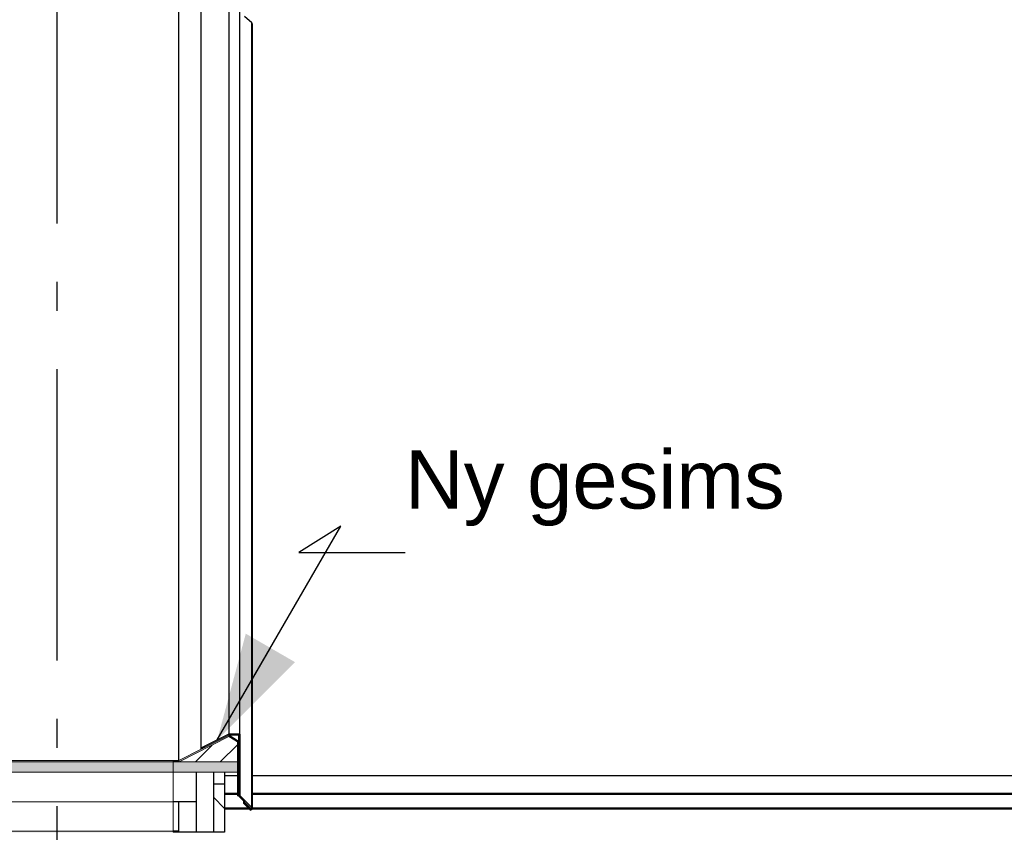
# Model space of a CAD drawing. Header units: millimetres. Extents: x -8544 to 51179, y -2070 to 23603.
# Tile 97 of 174: x 11953 to 13643, y 10055 to 11450. Entities that reach past the tile are written whole.
import ezdxf
from ezdxf.enums import TextEntityAlignment as Align

# ---------------------------------------------------------------- set-up
doc = ezdxf.new("R2010")
doc.units = ezdxf.units.MM
doc.header["$LTSCALE"] = 0.5
doc.header["$MEASUREMENT"] = 0
for name, pattern in [('Akselinje', [1500, 1000, -200, 100, -200]), ('PLINE', [0]), ('Wipeout_Contour', [2000, 0, -2000])]:
    doc.linetypes.add(name, pattern=pattern)
for name, color, linetype in [('235- Utvendig kledning og overflate(Nye konstruksjoner)', 7, 'Continuous'), ('262- Taktekking (Skravur)(Nye konstruksjoner)', 7, 'Continuous'), ('265- Gesimser_ takrenner og nedløp (Skravur)(Nye konstruksjoner)', 7, 'Continuous'), ('265- Gesimser_ takrenner og nedløp(Nye konstruksjoner)', 7, 'Continuous'), ('82-- Modullinjer', 7, 'Continuous'), ('832- Tekst bygning(Nye konstruksjoner)', 7, 'Continuous')]:
    doc.layers.add(name, color=color, linetype=linetype)
doc.layers.add('262- Taktekking(Nye konstruksjoner)', color=7, linetype='Continuous', lineweight=0)
doc.styles.add('GENERATED_STYLE_1', font='arial.ttf')
doc.styles.add('GENERATED_STYLE_3', font='arial.ttf')
doc.dimstyles.new('GENERATED_STYLE__2', dxfattribs={"dimtxt": 0.18, "dimasz": 182.4, "dimexe": 0.18, "dimexo": 0.0625, "dimgap": 0, "dimtad": 0, "dimtih": 1, "dimtoh": 1, "dimdec": 4, "dimzin": 0, "dimdsep": 46, "dimcen": 0.09, "dimadec": 0, "dimazin": 0, "dimtfac": 1, "dimtdec": 4, "dimtmove": 0, "dimatfit": 3, "dimldrblk": 'ARROWHEAD_5', "dimfxl": 1, "dimtolj": 1, "dimtzin": 0, "dimarcsym": 0})
pattern_1 = [(0, (0, 0), (0, 43.30127), [0, -25]), (0, (12.5, 21.65), (0, 43.30127), [0, -25])]
pattern_2 = [(45, (0, 0), (-79.5495, 79.5495), []), (45, (-26.52, 26.52), (-79.5495, 79.5495), [])]

# ---------------------------------------------------------------- blocks, each defined once
blk = doc.blocks.new('Standard grid marker[6]', base_point=(12016.9, 12550))
at = {"layer": '82-- Modullinjer', "linetype": 'Akselinje'}
blk.add_line((12016.9, 12350), (12016.9, 1550), dxfattribs=at)
at = {"layer": '82-- Modullinjer', "style": 'GENERATED_STYLE_1'}
for tag, p in [('AC_MarkerText_1_0', (12016.9, 12887.5)), ('AC_MarkerText_1_1', (12016.9, 1187.5))]:
    blk.add_attdef(tag, text='', height=175, rotation=360, dxfattribs=at).set_placement(p, align=Align.TOP_CENTER)
blk = doc.blocks.new('ARROWHEAD_5')
at = {"linetype": 'Continuous'}
blk.add_hatch(color=256, dxfattribs=at).paths.add_polyline_path([(-1, 0.2679), (0, 0), (-1, -0.2679)])
blk.add_line((0, 0), (-1, 0), dxfattribs=at)

msp = doc.modelspace()

# ---------------------------------------------------------------- hatches: boundary and pattern name
at = {"layer": '262- Taktekking (Skravur)(Nye konstruksjoner)', "linetype": 'Continuous'}
msp.add_hatch(color=256, dxfattribs=at).paths.add_polyline_path([(-2583.1, 10176.3), (12216.9, 10176.3), (12216.9, 10178.3), (-2583.1, 10178.3)])
h = msp.add_hatch(dxfattribs=at)
h.set_pattern_fill('Prikker_tett', color=256, style=0, pattern_type=2)
h.set_pattern_definition(pattern_1)
h.paths.add_polyline_path([(-2583.1, 10055.3), (12216.9, 10055.3), (12216.9, 10057.3), (-2583.1, 10057.3)])
at = {"layer": '262- Taktekking(Nye konstruksjoner)', "linetype": 'Continuous'}
for points in [[(-2583.1, 10176.3), (-2583.1, 10158.2), (12216.9, 10158.2), (12216.9, 10176.3)], [(12226.9, 10176.3), (12216.9, 10176.3), (12216.9, 10158.2), (12255.9, 10158.2), (12285.9, 10158.2), (12326.9, 10158.2), (12326.9, 10176.3)]]:
    msp.add_hatch(color=256, dxfattribs=at).paths.add_polyline_path(points)
at = {"layer": '265- Gesimser_ takrenner og nedløp (Skravur)(Nye konstruksjoner)', "linetype": 'Continuous'}
for points in [[(12264.8, 10197.7), (12226.5, 10178.3), (12226.9, 10176.3), (12312.5, 10219.4), (12312.6, 10221.8)], [(12312.6, 10221.8), (12312.5, 10219.4), (12326.9, 10210.4), (12328.9, 10211.5)], [(12326.9, 10176.3), (12326.9, 10158.2), (12326.9, 10117.8), (12328.9, 10117.8), (12328.9, 10211.5), (12326.9, 10210.4)], [(12226.5, 10178.3), (12216.9, 10178.3), (12216.9, 10176.3), (12226.9, 10176.3)]]:
    msp.add_hatch(color=256, dxfattribs=at).paths.add_polyline_path(points)
h = msp.add_hatch(dxfattribs=at)
h.set_pattern_fill('Skrålinjer_1', color=256, style=0, pattern_type=2)
h.set_pattern_definition([(45, (0, 0), (-21.213203, 21.213203), [])])
h.paths.add_polyline_path([(12326.9, 10210.4), (12312.5, 10219.4), (12226.9, 10176.3), (12326.9, 10176.3)])
h = msp.add_hatch(dxfattribs=at)
h.set_pattern_fill('Skrålinjer_4', color=256, style=0, pattern_type=2)
h.set_pattern_definition(pattern_2)
h.paths.add_polyline_path([(12263.9, 10199.5), (12264.8, 10197.7), (12312.6, 10221.8), (12312.1, 10223.8)])
h = msp.add_hatch(dxfattribs=at)
h.set_pattern_fill('Skrålinjer_4', color=256, style=0, pattern_type=2)
h.set_pattern_definition(pattern_2)
h.paths.add_polyline_path([(12330.9, 10223.8), (12312.1, 10223.8), (12312.6, 10221.8), (12328.9, 10221.8)])
h = msp.add_hatch(dxfattribs=at)
h.set_pattern_fill('Skrålinjer_4', color=256, style=0, pattern_type=2)
h.set_pattern_definition(pattern_2)
h.paths.add_polyline_path([(12328.9, 10221.8), (12328.9, 10211.5), (12328.9, 10117.8), (12330.9, 10118.6), (12330.9, 10223.8)])
h = msp.add_hatch(dxfattribs=at)
h.set_pattern_fill('Skrålinjer_2', color=256, style=0, pattern_type=2)
h.set_pattern_definition([(135, (0, 0), (56.56854, 56.56854), [80, 0])])
h.paths.add_polyline_path([(12285.9, 10055.3), (12304.9, 10055.3), (12304.9, 10138), (12285.9, 10138)])
h = msp.add_hatch(dxfattribs=at)
h.set_pattern_fill('Skrålinjer_4', color=256, style=0, pattern_type=2)
h.set_pattern_definition(pattern_2)
h.paths.add_polyline_path([(12328.9, 10117.8), (12350.1, 10096.4), (12351.6, 10097.8), (12330.9, 10118.6)])
h = msp.add_hatch(dxfattribs=at)
h.set_pattern_fill('Skrålinjer_4', color=256, style=0, pattern_type=2)
h.set_pattern_definition(pattern_2)
h.paths.add_polyline_path([(12337.4, 10105), (12348, 10094.3), (12349.4, 10095.7), (12338.8, 10106.4)])
h = msp.add_hatch(dxfattribs=at)
h.set_pattern_fill('Skrålinjer_4', color=256, style=0, pattern_type=2)
h.set_pattern_definition(pattern_2)
h.paths.add_polyline_path([(12348, 10094.3), (12349.8, 10093.5), (12351.6, 10094.3), (12352.3, 10096.1), (12351.6, 10097.8), (12350.1, 10096.4), (12349.4, 10095.7)])
h = msp.add_hatch(dxfattribs=at)
h.set_pattern_fill('Prikker_tett', color=256, style=0, pattern_type=2)
h.set_pattern_definition(pattern_1)
h.paths.add_polyline_path([(12216.9, 10055.3), (12225.9, 10055.3), (12225.9, 10057.3), (12216.9, 10057.3)])

# ---------------------------------------------------------------- linework, layer by layer
at = {"layer": '235- Utvendig kledning og overflate(Nye konstruksjoner)', "linetype": 'PLINE'}
for p, q in [((12312.1, 10223.8), (12263.9, 10199.5)), ((12312.1, 10223.8), (12312.6, 10221.8)), ((12330.9, 10223.8), (12312.1, 10223.8)), ((12328.9, 10221.8), (12312.6, 10221.8)), ((12330.9, 10223.8), (12328.9, 10221.8)), ((12328.9, 10221.8), (12328.9, 10211.5)), ((12328.9, 10211.5), (12328.9, 10117.8)), ((12330.9, 10223.8), (12330.9, 10118.6)), ((12263.9, 10199.5), (12264.8, 10197.7)), ((12285.9, 10158.2), (12285.9, 10138)), ((12326.9, 10158.2), (12326.9, 10117.8)), ((12285.9, 10138), (12285.9, 10055.3)), ((12304.9, 10138), (12285.9, 10138)), ((12304.9, 10138), (12304.9, 10055.3)), ((12328.9, 10117.8), (12326.9, 10117.8)), ((12330.9, 10118.6), (12328.9, 10117.8)), ((12328.9, 10117.8), (12350.1, 10096.4)), ((12338.8, 10106.4), (12337.4, 10105)), ((12338.8, 10106.4), (12349.4, 10095.7)), ((12349.4, 10095.7), (12348, 10094.3)), ((12350.1, 10096.4), (12349.4, 10095.7)), ((12351.6, 10094.3), (12349.8, 10093.5)), ((12351.6, 10097.8), (12350.1, 10096.4)), ((12352.3, 10096.1), (12351.6, 10094.3))]:
    msp.add_line(p, q, dxfattribs=at)
at = {"layer": '235- Utvendig kledning og overflate(Nye konstruksjoner)', "linetype": 'PLINE', "flags": 128}
for points in [[(12330.9, 10118.6), (12351.6, 10097.8), (12352.3, 10096.1)], [(12337.4, 10105), (12348, 10094.3), (12349.8, 10093.5)]]:
    msp.add_lwpolyline(points, dxfattribs=at)
at = {"layer": '262- Taktekking(Nye konstruksjoner)', "linetype": 'PLINE'}
for p, q in [((12312.5, 10219.4), (12226.9, 10176.3)), ((12312.6, 10221.8), (12264.8, 10197.7)), ((12312.6, 10221.8), (12312.5, 10219.4)), ((12312.5, 10219.4), (12326.9, 10210.4)), ((12312.6, 10221.8), (12328.9, 10211.5)), ((12328.9, 10211.5), (12326.9, 10210.4)), ((12264.8, 10197.7), (12226.5, 10178.3)), ((12216.9, 10178.3), (-2583.1, 10178.3)), ((12216.9, 10176.3), (-2583.1, 10176.3)), ((12226.5, 10178.3), (12216.9, 10178.3)), ((12226.5, 10178.3), (12226.9, 10176.3)), ((12326.9, 10176.3), (12326.9, 10158.2)), ((12216.9, 10158.2), (-2583.1, 10158.2)), ((12326.9, 10158.2), (12285.9, 10158.2)), ((12216.9, 10107.7), (-2583.1, 10107.7)), ((12347, 10095.3), (12304.9, 10095.3)), ((15071.9, 10095.3), (12352, 10095.3)), ((12216.9, 10057.3), (-2583.1, 10057.3))]:
    msp.add_line(p, q, dxfattribs=at)
at = {"layer": '262- Taktekking(Nye konstruksjoner)', "linetype": 'PLINE', "flags": 128}
for points in [[(12216.9, 10178.3), (12216.9, 10176.3), (12216.9, 10158.2)], [(12326.9, 10176.3), (12226.9, 10176.3), (12216.9, 10176.3)], [(12216.9, 10158.2), (12216.9, 10107.7), (12216.9, 10057.3), (12216.9, 10055.3)], [(12285.9, 10158.2), (12255.9, 10158.2), (12216.9, 10158.2)]]:
    msp.add_lwpolyline(points, dxfattribs=at)
at = {"layer": '265- Gesimser_ takrenner og nedløp(Nye konstruksjoner)', "linetype": 'PLINE'}
for p, q in [((12312.1, 11562.9), (12312.1, 10223.8)), ((12330.9, 10223.8), (12330.9, 11565.5)), ((12263.9, 11532.4), (12263.9, 10199.5)), ((12226.5, 10178.3), (12226.5, 11506.6)), ((12351.6, 11444.5), (12339.2, 11455.1)), ((12352.3, 11442.8), (12351.6, 11444.5)), ((12351.6, 10097.8), (12351.6, 11444.5)), ((12352.3, 11442.8), (12352.3, 10096.1)), ((12326.9, 10210.4), (12326.9, 10176.3)), ((12304.9, 10158.2), (12304.9, 10138)), ((12304.9, 10152.6), (12326.9, 10152.6)), ((12352.3, 10152.6), (15179.3, 10152.6)), ((12304.9, 10122.3), (12326.9, 10122.3)), ((12304.9, 10120.7), (12326.9, 10120.7)), ((12337.4, 10109.3), (12337.4, 10105)), ((12352.3, 10122.3), (15121.9, 10122.3)), ((12352.3, 10120.7), (15119.3, 10120.7)), ((12345.6, 10096.7), (12304.9, 10096.7)), ((12304.9, 10095.3), (12347, 10095.3)), ((12338.8, 10107.8), (12338.8, 10106.4)), ((12349.4, 10095.7), (12349.4, 10097.1)), ((12352, 10095.3), (15082.7, 10095.3)), ((15084.8, 10096.7), (12352.3, 10096.7))]:
    msp.add_line(p, q, dxfattribs=at)

# ---------------------------------------------------------------- texts
at = {"layer": '832- Tekst bygning(Nye konstruksjoner)', "linetype": 'Continuous', "insert": (12614.7, 10580.7), "char_height": 100, "attachment_point": 7, "style": 'GENERATED_STYLE_3'}
msp.add_mtext('\\A1;{\\pql;\\fArial|b0|i0|c0|p0;\\W1.000000;Ny \\fArial|b0|i0|c0|p0;\\W1.000000;gesims}', dxfattribs=at)

# ---------------------------------------------------------------- leaders
at = {"layer": '832- Tekst bygning(Nye konstruksjoner)', "linetype": 'PLINE', "annotation_type": 0, "has_hookline": 1, "hookline_direction": 0, "text_width": 635.5}
msp.add_leader([(12292.3, 10213.8), (12504.5, 10580.7), (12432.3, 10535.3), (12614.7, 10535.3)], dimstyle='GENERATED_STYLE__2', dxfattribs=at)

# ---------------------------------------------------------------- next in the draw order: wipeouts: each hides what was drawn before it
at = {"linetype": 'Wipeout_Contour', "ltscale": 63432.157053}
msp.add_wipeout([(12255.9, 10055.3), (12255.9, 10107.7), (12225.9, 10107.7), (12225.9, 10055.3)], dxfattribs=at).dxf.layer = '265- Gesimser_ takrenner og nedløp (Skravur)(Nye konstruksjoner)'

# ---------------------------------------------------------------- next in the draw order: linework, layer by layer
at = {"layer": '235- Utvendig kledning og overflate(Nye konstruksjoner)', "linetype": 'PLINE'}
msp.add_line((12225.9, 10057.3), (12216.9, 10057.3), dxfattribs=at)
at = {"layer": '235- Utvendig kledning og overflate(Nye konstruksjoner)', "linetype": 'PLINE', "flags": 128}
for points in [[(12255.9, 10158.2), (12255.9, 10107.7), (12255.9, 10055.3)], [(12255.9, 10107.7), (12225.9, 10107.7), (12216.9, 10107.7)], [(12225.9, 10107.7), (12225.9, 10057.3), (12225.9, 10055.3)], [(12304.9, 10055.3), (12285.9, 10055.3), (12255.9, 10055.3), (12225.9, 10055.3), (12216.9, 10055.3)]]:
    msp.add_lwpolyline(points, dxfattribs=at)

# ---------------------------------------------------------------- next in the draw order: block references
at = {"layer": '82-- Modullinjer', "linetype": 'PLINE'}
msp.add_blockref('Standard grid marker[6]', (12016.9, 12550), dxfattribs=at)

doc.saveas('drawing.dxf')
